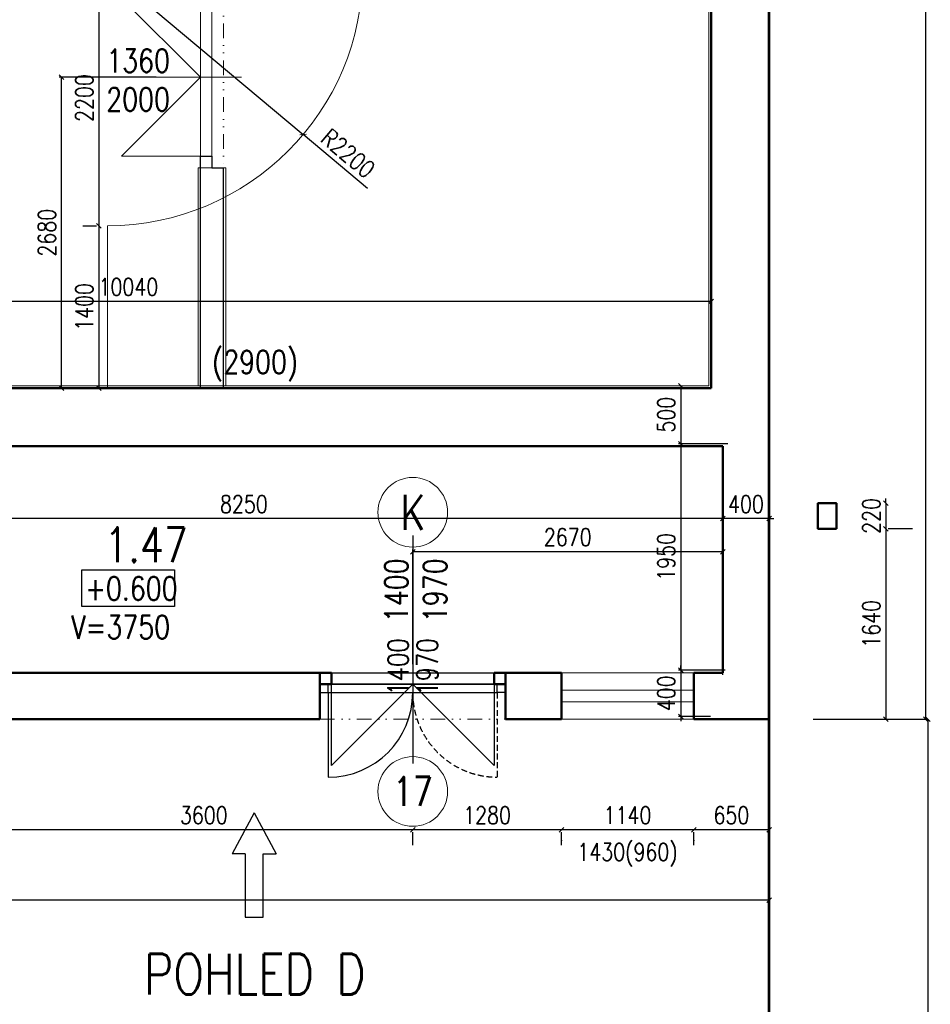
# Model space of a CAD drawing. Header units: millimetres. Extents: x -238874 to 551972, y -298952 to 658415.
# Tile 157 of 256: x 76692 to 84536, y 82173 to 90655. Entities that reach past the tile are written whole.
import ezdxf
from ezdxf.enums import TextEntityAlignment as Align

# ---------------------------------------------------------------- set-up
doc = ezdxf.new("R2010")
doc.units = ezdxf.units.MM
doc.header["$LTSCALE"] = 20
for name, pattern in [('DASHED', [0.75, 0.5, -0.25]), ('DIVIDE2', [15.875, 6.35, -3.175, 0, -3.175, 0, -3.175]), ('DOT', [6.35, 0, -6.35])]:
    doc.linetypes.add(name, pattern=pattern)
doc.layers.add('00_HEDVIKA_DEMOLICE', color=2, linetype='Continuous', lineweight=30, transparency=0.3)
for name, color, linetype, lineweight in [('00_HEDVIKA_OBRYS', 1, 'Continuous', 50), ('_00_HEDVIKA_pohledy', 1, 'Continuous', 25), ('CKBUBLINY', 1, 'Continuous', 18), ('CKBUBLINY DEMOLICE', 4, 'Continuous', 18), ('CKBUBLINY_POPIS', 3, 'Continuous', 25), ('CKDVERE_', 120, 'Continuous', 25), ('CKDVERE_OSY', 120, 'Continuous', 18), ('CKDVERE_POPIS', 120, 'Continuous', 25), ('CKDVERE_PRAH', 7, 'Continuous', 25), ('CKDVERE_ZARUBNE_RAM', 5, 'Continuous', 25), ('HEDVIKA_OKNA_PARAPET', 70, 'Continuous', 18), ('NOSNÉ', 8, 'Continuous', 50), ('PRUCHODY', 7, 'Continuous', 18)]:
    doc.layers.add(name, color=color, linetype=linetype, lineweight=lineweight)
doc.layers.add('CKDVERE_DORAZ', color=120, linetype='DOT', lineweight=25, plot=False)
doc.layers.add('CKNETISK', color=116, linetype='Continuous', lineweight=18, plot=False)
for name, color, linetype in [('CZ', 255, 'Continuous'), ('KOTY', 8, 'Continuous'), ('ZDP', 50, 'Continuous')]:
    doc.layers.add(name, color=color, linetype=linetype)
doc.styles.add('SIMPLEX', font='SIMPLEX.shx', dxfattribs={"width": 0.8, "bigfont": 'CAD13.shx'})
doc.styles.get("Standard").update_dxf_attribs({"font": 'simplex.shx', "width": 0.8})
doc.dimstyles.new('CKA', dxfattribs={"dimtxt": 200, "dimasz": 40, "dimexe": 20, "dimexo": 0.2, "dimgap": 50, "dimtad": 1, "dimdec": 0, "dimrnd": 1, "dimzin": 0, "dimdsep": 46, "dimtxsty": 'Standard', "dimblk1": 'OBLIQUE', "dimblk2": 'OBLIQUE', "dimsah": 1, "dimcen": 0.09, "dimclrd": 253, "dimclre": 253, "dimclrt": 253, "dimadec": 0, "dimazin": 0, "dimtfac": 1, "dimtdec": 0, "dimtix": 1, "dimtmove": 2, "dimatfit": 3, "dimfxl": 1, "dimtolj": 1, "dimtzin": 0, "dimarcsym": 0})

# ---------------------------------------------------------------- blocks, each defined once
blk = doc.blocks.new('_OBLIQUE')
at = {"color": 0, "linetype": 'ByBlock'}
blk.add_line((-0.5, -0.5), (0.5, 0.5), dxfattribs=at)
blk = doc.blocks.new('*D663')
at = {"layer": 'DEFPOINTS', "color": 0, "transparency": 16777216}
for p in [(77448, 91080), (79133, 89665.6)]:
    blk.add_point(p, dxfattribs=at)
at = {"layer": 'PRUCHODY', "color": 253, "lineweight": -2, "transparency": 16777216}
for p in [(77448, 91080), (79686.6, 89200.8)]:
    blk.add_line(p, (79133, 89665.6), dxfattribs=at)
at = {"layer": 'PRUCHODY', "color": 253, "lineweight": -2, "transparency": 16777216, "xscale": 40, "yscale": 40, "zscale": 40, "rotation": 139.9882008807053}
blk.add_blockref('_OBLIQUE', (79133, 89665.6), dxfattribs=at)
at = {"layer": 'PRUCHODY', "color": 253, "transparency": 16777216, "insert": (79520.8, 89503.2), "char_height": 150, "attachment_point": 5, "rotation": 319.9882, "style": 'SIMPLEX'}
blk.add_mtext('\\A1;R2200', dxfattribs=at)
blk = doc.blocks.new('*D664')
at = {"layer": 'DEFPOINTS', "color": 0, "transparency": 16777216}
for p in [(83148, 98100), (83148, 84630), (84496.4, 84630)]:
    blk.add_point(p, dxfattribs=at)
at = {"layer": 'KOTY', "lineweight": -2, "transparency": 16777216}
for p, q in [((84496.4, 98100), (84496.4, 84630)), ((83528.7, 84630), (84516.4, 84630))]:
    blk.add_line(p, q, dxfattribs=at)
at = {"layer": 'KOTY', "lineweight": -2, "transparency": 16777216, "xscale": 40, "yscale": 40, "zscale": 40}
for p, rotation in [((84496.4, 98100), 90), ((84496.4, 84630), 270)]:
    blk.add_blockref('_OBLIQUE', p, dxfattribs=dict(at, rotation=rotation))
at = {"layer": 'KOTY', "transparency": 16777216, "insert": (84371.4, 91365), "char_height": 150, "attachment_point": 5, "rotation": 90, "style": 'SIMPLEX'}
blk.add_mtext('\\A1;13470', dxfattribs=at)
blk = doc.blocks.new('*D665')
at = {"layer": 'DEFPOINTS', "color": 0, "transparency": 16777216}
for p in [(77051.9, 90160), (78248, 90160), (78248, 87480)]:
    blk.add_point(p, dxfattribs=at)
at = {"layer": 'KOTY', "lineweight": -2, "transparency": 16777216}
for p, q in [((77867.2, 90160), (77031.9, 90160)), ((77051.9, 87480), (77051.9, 90160))]:
    blk.add_line(p, q, dxfattribs=at)
at = {"layer": 'KOTY', "lineweight": -2, "transparency": 16777216, "xscale": 40, "yscale": 40, "zscale": 40}
for p, rotation in [((77051.9, 90160), 90), ((77051.9, 87480), 270)]:
    blk.add_blockref('_OBLIQUE', p, dxfattribs=dict(at, rotation=rotation))
at = {"layer": 'KOTY', "transparency": 16777216, "insert": (76926.9, 88820), "char_height": 150, "attachment_point": 5, "rotation": 90, "style": 'SIMPLEX'}
blk.add_mtext('\\A1;2680', dxfattribs=at)
blk = doc.blocks.new('*D667')
at = {"layer": 'DEFPOINTS', "color": 0, "transparency": 16777216}
for p in [(79815.4, 91080), (77373.7, 88880), (77615.4, 88880)]:
    blk.add_point(p, dxfattribs=at)
at = {"layer": 'KOTY', "lineweight": -2, "transparency": 16777216}
for p, q in [((77373.7, 91080), (77373.7, 88880)), ((77234.6, 88880), (77353.7, 88880))]:
    blk.add_line(p, q, dxfattribs=at)
at = {"layer": 'KOTY', "lineweight": -2, "transparency": 16777216, "xscale": 40, "yscale": 40, "zscale": 40}
for p, rotation in [((77373.7, 91080), 90), ((77373.7, 88880), 270)]:
    blk.add_blockref('_OBLIQUE', p, dxfattribs=dict(at, rotation=rotation))
at = {"layer": 'KOTY', "transparency": 16777216, "insert": (77248.7, 89980), "char_height": 150, "attachment_point": 5, "rotation": 90, "style": 'SIMPLEX'}
blk.add_mtext('\\A1;2200', dxfattribs=at)
blk = doc.blocks.new('*D682')
at = {"layer": 'DEFPOINTS', "color": 0, "transparency": 16777216}
for p in [(69248, 84496.9), (83148, 84496.9), (69248, 83069.1)]:
    blk.add_point(p, dxfattribs=at)
at = {"layer": 'KOTY', "lineweight": -2, "transparency": 16777216}
for p, q in [((69248, 84116.2), (69248, 83049.1)), ((83148, 83069.1), (69248, 83069.1))]:
    blk.add_line(p, q, dxfattribs=at)
at = {"layer": 'KOTY', "lineweight": -2, "transparency": 16777216, "xscale": 40, "yscale": 40, "zscale": 40, "rotation": 180}
blk.add_blockref('_OBLIQUE', (69248, 83069.1), dxfattribs=at)
at = {"layer": 'KOTY', "lineweight": -2, "transparency": 16777216, "xscale": 40, "yscale": 40, "zscale": 40}
blk.add_blockref('_OBLIQUE', (83148, 83069.1), dxfattribs=at)
at = {"layer": 'KOTY', "transparency": 16777216, "insert": (76198, 83194.1), "char_height": 150, "attachment_point": 5, "style": 'SIMPLEX'}
blk.add_mtext('\\A1;13900', dxfattribs=at)
blk = doc.blocks.new('*D1284')
at = {"layer": 'DEFPOINTS', "color": 0, "transparency": 16777216}
for p in [(83148, 84630), (83148, 78270), (84516.4, 78270)]:
    blk.add_point(p, dxfattribs=at)
at = {"layer": 'KOTY', "lineweight": -2, "transparency": 16777216}
for p, q in [((84516.4, 84630), (84516.4, 78270)), ((83528.7, 78270), (84536.4, 78270))]:
    blk.add_line(p, q, dxfattribs=at)
at = {"layer": 'KOTY', "lineweight": -2, "transparency": 16777216, "xscale": 40, "yscale": 40, "zscale": 40}
for p, rotation in [((84516.4, 84630), 90), ((84516.4, 78270), 270)]:
    blk.add_blockref('_OBLIQUE', p, dxfattribs=dict(at, rotation=rotation))
at = {"layer": 'KOTY', "transparency": 16777216, "insert": (84391.4, 81450), "char_height": 150, "attachment_point": 5, "rotation": 90, "style": 'SIMPLEX'}
blk.add_mtext('\\A1;6360', dxfattribs=at)
blk = doc.blocks.new('*D1319')
at = {"layer": 'DEFPOINTS', "color": 0, "transparency": 16777216}
for p in [(82498, 83925.5), (83148, 83925.5), (82498, 83677)]:
    blk.add_point(p, dxfattribs=at)
at = {"layer": 'KOTY', "lineweight": -2, "transparency": 16777216}
for p, q in [((83148, 83677), (82498, 83677)), ((82498, 83544.8), (82498, 83657))]:
    blk.add_line(p, q, dxfattribs=at)
at = {"layer": 'KOTY', "lineweight": -2, "transparency": 16777216, "xscale": 40, "yscale": 40, "zscale": 40, "rotation": 180}
blk.add_blockref('_OBLIQUE', (82498, 83677), dxfattribs=at)
at = {"layer": 'KOTY', "lineweight": -2, "transparency": 16777216, "xscale": 40, "yscale": 40, "zscale": 40}
blk.add_blockref('_OBLIQUE', (83148, 83677), dxfattribs=at)
at = {"layer": 'KOTY', "transparency": 16777216, "insert": (82823, 83802), "char_height": 150, "attachment_point": 5, "style": 'SIMPLEX'}
blk.add_mtext('\\A1;650', dxfattribs=at)
blk = doc.blocks.new('*D1320')
at = {"layer": 'DEFPOINTS', "color": 0, "transparency": 16777216}
for p in [(82748, 86356.9), (82748, 84630), (83148, 84630)]:
    blk.add_point(p, dxfattribs=at)
at = {"layer": 'KOTY', "lineweight": -2, "transparency": 16777216}
for p, q in [((82748, 86356.9), (82708, 86356.9)), ((82748, 85010.8), (82748, 86376.9)), ((83148, 86356.9), (82748, 86356.9)), ((83148, 86356.9), (83188, 86356.9))]:
    blk.add_line(p, q, dxfattribs=at)
at = {"layer": 'KOTY', "lineweight": -2, "transparency": 16777216, "xscale": 40, "yscale": 40, "zscale": 40}
blk.add_blockref('_OBLIQUE', (82748, 86356.9), dxfattribs=at)
at = {"layer": 'KOTY', "lineweight": -2, "transparency": 16777216, "xscale": 40, "yscale": 40, "zscale": 40, "rotation": 180}
blk.add_blockref('_OBLIQUE', (83148, 86356.9), dxfattribs=at)
at = {"layer": 'KOTY', "transparency": 16777216, "insert": (82948, 86481.9), "char_height": 150, "attachment_point": 5, "style": 'SIMPLEX'}
blk.add_mtext('\\A1;400', dxfattribs=at)
blk = doc.blocks.new('*D1321')
at = {"layer": 'DEFPOINTS', "color": 0, "transparency": 16777216}
for p in [(83174.2, 87502), (82386.3, 87002), (83174.2, 87002)]:
    blk.add_point(p, dxfattribs=at)
at = {"layer": 'KOTY', "lineweight": -2, "transparency": 16777216}
for p, q in [((82386.3, 87502), (82386.3, 87002)), ((82793.4, 87002), (82366.3, 87002))]:
    blk.add_line(p, q, dxfattribs=at)
at = {"layer": 'KOTY', "lineweight": -2, "transparency": 16777216, "xscale": 40, "yscale": 40, "zscale": 40}
for p, rotation in [((82386.3, 87502), 90), ((82386.3, 87002), 270)]:
    blk.add_blockref('_OBLIQUE', p, dxfattribs=dict(at, rotation=rotation))
at = {"layer": 'KOTY', "transparency": 16777216, "insert": (82261.3, 87252), "char_height": 150, "attachment_point": 5, "rotation": 90, "style": 'SIMPLEX'}
blk.add_mtext('\\A1;500', dxfattribs=at)
blk = doc.blocks.new('*D1322')
at = {"layer": 'DEFPOINTS', "color": 0, "transparency": 16777216}
for p in [(83174.2, 87002), (82386.3, 85052), (83149.2, 85052)]:
    blk.add_point(p, dxfattribs=at)
at = {"layer": 'KOTY', "lineweight": -2, "transparency": 16777216}
for p, q in [((82386.3, 87002), (82386.3, 85052)), ((82768.4, 85052), (82366.3, 85052))]:
    blk.add_line(p, q, dxfattribs=at)
at = {"layer": 'KOTY', "lineweight": -2, "transparency": 16777216, "xscale": 40, "yscale": 40, "zscale": 40}
for p, rotation in [((82386.3, 87002), 90), ((82386.3, 85052), 270)]:
    blk.add_blockref('_OBLIQUE', p, dxfattribs=dict(at, rotation=rotation))
at = {"layer": 'KOTY', "transparency": 16777216, "insert": (82261.3, 86027), "char_height": 150, "attachment_point": 5, "rotation": 90, "style": 'SIMPLEX'}
blk.add_mtext('\\A1;1950', dxfattribs=at)
blk = doc.blocks.new('*D1323')
at = {"layer": 'DEFPOINTS', "color": 0, "transparency": 16777216}
for p in [(83149.2, 85052), (82386.3, 84652), (83024.2, 84652)]:
    blk.add_point(p, dxfattribs=at)
at = {"layer": 'KOTY', "lineweight": -2, "transparency": 16777216}
for p, q in [((82386.3, 85052), (82386.3, 85092)), ((82386.3, 85052), (82386.3, 84652)), ((82643.4, 84652), (82366.3, 84652)), ((82386.3, 84652), (82386.3, 84612))]:
    blk.add_line(p, q, dxfattribs=at)
at = {"layer": 'KOTY', "lineweight": -2, "transparency": 16777216, "xscale": 40, "yscale": 40, "zscale": 40}
for p, rotation in [((82386.3, 85052), 270), ((82386.3, 84652), 90)]:
    blk.add_blockref('_OBLIQUE', p, dxfattribs=dict(at, rotation=rotation))
at = {"layer": 'KOTY', "transparency": 16777216, "insert": (82261.3, 84852), "char_height": 150, "attachment_point": 5, "rotation": 90, "style": 'SIMPLEX'}
blk.add_mtext('\\A1;400', dxfattribs=at)
blk = doc.blocks.new('*D1324')
at = {"layer": 'DEFPOINTS', "color": 0, "transparency": 16777216}
for p in [(76478, 83925.5), (80078, 83925.5), (76478, 83677)]:
    blk.add_point(p, dxfattribs=at)
at = {"layer": 'KOTY', "lineweight": -2, "transparency": 16777216}
for p, q in [((80078, 83677), (76478, 83677)), ((76478, 83544.8), (76478, 83657))]:
    blk.add_line(p, q, dxfattribs=at)
at = {"layer": 'KOTY', "lineweight": -2, "transparency": 16777216, "xscale": 40, "yscale": 40, "zscale": 40, "rotation": 180}
blk.add_blockref('_OBLIQUE', (76478, 83677), dxfattribs=at)
at = {"layer": 'KOTY', "lineweight": -2, "transparency": 16777216, "xscale": 40, "yscale": 40, "zscale": 40}
blk.add_blockref('_OBLIQUE', (80078, 83677), dxfattribs=at)
at = {"layer": 'KOTY', "transparency": 16777216, "insert": (78278, 83802), "char_height": 150, "attachment_point": 5, "style": 'SIMPLEX'}
blk.add_mtext('\\A1;3600', dxfattribs=at)
blk = doc.blocks.new('*D1327')
at = {"layer": 'DEFPOINTS', "color": 0, "transparency": 16777216}
for p in [(81358, 83925.5), (82498, 83925.5), (81358, 83677)]:
    blk.add_point(p, dxfattribs=at)
at = {"layer": 'KOTY', "lineweight": -2, "transparency": 16777216}
for p, q in [((82498, 83677), (81358, 83677)), ((81358, 83544.8), (81358, 83657))]:
    blk.add_line(p, q, dxfattribs=at)
at = {"layer": 'KOTY', "lineweight": -2, "transparency": 16777216, "xscale": 40, "yscale": 40, "zscale": 40, "rotation": 180}
blk.add_blockref('_OBLIQUE', (81358, 83677), dxfattribs=at)
at = {"layer": 'KOTY', "lineweight": -2, "transparency": 16777216, "xscale": 40, "yscale": 40, "zscale": 40}
blk.add_blockref('_OBLIQUE', (82498, 83677), dxfattribs=at)
at = {"layer": 'KOTY', "transparency": 16777216, "insert": (81928, 83802), "char_height": 150, "attachment_point": 5, "style": 'SIMPLEX'}
blk.add_mtext('\\A1;1140', dxfattribs=at)
blk = doc.blocks.new('*D1328')
at = {"layer": 'DEFPOINTS', "color": 0, "transparency": 16777216}
for p in [(80078, 83925.5), (81358, 83925.5), (80078, 83677)]:
    blk.add_point(p, dxfattribs=at)
at = {"layer": 'KOTY', "lineweight": -2, "transparency": 16777216}
for p, q in [((81358, 83677), (80078, 83677)), ((80078, 83544.8), (80078, 83657))]:
    blk.add_line(p, q, dxfattribs=at)
at = {"layer": 'KOTY', "lineweight": -2, "transparency": 16777216, "xscale": 40, "yscale": 40, "zscale": 40, "rotation": 180}
blk.add_blockref('_OBLIQUE', (80078, 83677), dxfattribs=at)
at = {"layer": 'KOTY', "lineweight": -2, "transparency": 16777216, "xscale": 40, "yscale": 40, "zscale": 40}
blk.add_blockref('_OBLIQUE', (81358, 83677), dxfattribs=at)
at = {"layer": 'KOTY', "transparency": 16777216, "insert": (80718, 83802), "char_height": 150, "attachment_point": 5, "style": 'SIMPLEX'}
blk.add_mtext('\\A1;1280', dxfattribs=at)
blk = doc.blocks.new('*D1329')
at = {"layer": 'DEFPOINTS', "color": 0, "transparency": 16777216}
for p in [(72608, 88228.1), (72608, 87480), (82648, 87480)]:
    blk.add_point(p, dxfattribs=at)
at = {"layer": 'KOTY', "lineweight": -2, "transparency": 16777216}
for p, q in [((72608, 87860.8), (72608, 88248.1)), ((82648, 88228.1), (72608, 88228.1))]:
    blk.add_line(p, q, dxfattribs=at)
at = {"layer": 'KOTY', "lineweight": -2, "transparency": 16777216, "xscale": 40, "yscale": 40, "zscale": 40, "rotation": 180}
blk.add_blockref('_OBLIQUE', (72608, 88228.1), dxfattribs=at)
at = {"layer": 'KOTY', "lineweight": -2, "transparency": 16777216, "xscale": 40, "yscale": 40, "zscale": 40}
blk.add_blockref('_OBLIQUE', (82648, 88228.1), dxfattribs=at)
at = {"layer": 'KOTY', "transparency": 16777216, "insert": (77628, 88353.1), "char_height": 150, "attachment_point": 5, "style": 'SIMPLEX'}
blk.add_mtext('\\A1;10040', dxfattribs=at)
blk = doc.blocks.new('*D1330')
at = {"layer": 'DEFPOINTS', "color": 0, "transparency": 16777216}
for p in [(74498, 86356.9), (74498, 86356.9), (82748, 84630)]:
    blk.add_point(p, dxfattribs=at)
at = {"layer": 'KOTY', "lineweight": -2, "transparency": 16777216}
for p, q in [((74498, 86737.7), (74498, 86376.9)), ((82748, 86356.9), (74498, 86356.9))]:
    blk.add_line(p, q, dxfattribs=at)
at = {"layer": 'KOTY', "lineweight": -2, "transparency": 16777216, "xscale": 40, "yscale": 40, "zscale": 40, "rotation": 180}
blk.add_blockref('_OBLIQUE', (74498, 86356.9), dxfattribs=at)
at = {"layer": 'KOTY', "lineweight": -2, "transparency": 16777216, "xscale": 40, "yscale": 40, "zscale": 40}
blk.add_blockref('_OBLIQUE', (82748, 86356.9), dxfattribs=at)
at = {"layer": 'KOTY', "transparency": 16777216, "insert": (78623, 86481.9), "char_height": 150, "attachment_point": 5, "style": 'SIMPLEX'}
blk.add_mtext('\\A1;8250', dxfattribs=at)
blk = doc.blocks.new('*D1333')
at = {"layer": 'DEFPOINTS', "color": 0, "transparency": 16777216}
for p in [(77615.4, 88880), (77373.7, 87480), (77615.4, 87480)]:
    blk.add_point(p, dxfattribs=at)
at = {"layer": 'KOTY', "lineweight": -2, "transparency": 16777216}
for p, q in [((77373.7, 88880), (77373.7, 87480)), ((77234.6, 87480), (77353.7, 87480))]:
    blk.add_line(p, q, dxfattribs=at)
at = {"layer": 'KOTY', "lineweight": -2, "transparency": 16777216, "xscale": 40, "yscale": 40, "zscale": 40}
for p, rotation in [((77373.7, 88880), 90), ((77373.7, 87480), 270)]:
    blk.add_blockref('_OBLIQUE', p, dxfattribs=dict(at, rotation=rotation))
at = {"layer": 'KOTY', "transparency": 16777216, "insert": (77248.7, 88180), "char_height": 150, "attachment_point": 5, "rotation": 90, "style": 'SIMPLEX'}
blk.add_mtext('\\A1;1400', dxfattribs=at)
blk = doc.blocks.new('*D1334')
at = {"layer": 'DEFPOINTS', "color": 0, "transparency": 16777216}
for p in [(80078, 86072), (80078, 84723.2), (82748, 84723.2)]:
    blk.add_point(p, dxfattribs=at)
at = {"layer": 'KOTY', "lineweight": -2, "transparency": 16777216}
for p, q in [((80078, 85104), (80078, 86092)), ((82748, 86072), (80078, 86072))]:
    blk.add_line(p, q, dxfattribs=at)
at = {"layer": 'KOTY', "lineweight": -2, "transparency": 16777216, "xscale": 40, "yscale": 40, "zscale": 40, "rotation": 180}
blk.add_blockref('_OBLIQUE', (80078, 86072), dxfattribs=at)
at = {"layer": 'KOTY', "lineweight": -2, "transparency": 16777216, "xscale": 40, "yscale": 40, "zscale": 40}
blk.add_blockref('_OBLIQUE', (82748, 86072), dxfattribs=at)
at = {"layer": 'KOTY', "transparency": 16777216, "insert": (81413, 86197), "char_height": 150, "attachment_point": 5, "style": 'SIMPLEX'}
blk.add_mtext('\\A1;2670', dxfattribs=at)
blk = doc.blocks.new('*D1335')
at = {"layer": 'DEFPOINTS', "color": 0, "transparency": 16777216}
for p in [(84002.9, 86270), (83502.9, 84630), (84153.7, 84630)]:
    blk.add_point(p, dxfattribs=at)
at = {"layer": 'KOTY', "lineweight": -2, "transparency": 16777216}
for p, q in [((84153.7, 86270), (84153.7, 84630)), ((83883.6, 84630), (84173.7, 84630))]:
    blk.add_line(p, q, dxfattribs=at)
at = {"layer": 'KOTY', "lineweight": -2, "transparency": 16777216, "xscale": 40, "yscale": 40, "zscale": 40}
for p, rotation in [((84153.7, 86270), 90), ((84153.7, 84630), 270)]:
    blk.add_blockref('_OBLIQUE', p, dxfattribs=dict(at, rotation=rotation))
at = {"layer": 'KOTY', "transparency": 16777216, "insert": (84028.7, 85450), "char_height": 150, "attachment_point": 5, "rotation": 90, "style": 'SIMPLEX'}
blk.add_mtext('\\A1;1640', dxfattribs=at)
blk = doc.blocks.new('*D1336')
at = {"layer": 'DEFPOINTS', "color": 0, "transparency": 16777216}
for p in [(84002.9, 86490), (84002.9, 86270), (84153.7, 86270)]:
    blk.add_point(p, dxfattribs=at)
at = {"layer": 'KOTY', "lineweight": -2, "transparency": 16777216}
for p, q in [((84153.7, 86490), (84153.7, 86530)), ((84153.7, 86490), (84153.7, 86270)), ((84153.7, 86270), (84153.7, 86230)), ((84383.6, 86270), (84173.7, 86270))]:
    blk.add_line(p, q, dxfattribs=at)
at = {"layer": 'KOTY', "lineweight": -2, "transparency": 16777216, "xscale": 40, "yscale": 40, "zscale": 40}
for p, rotation in [((84153.7, 86490), 270), ((84153.7, 86270), 90)]:
    blk.add_blockref('_OBLIQUE', p, dxfattribs=dict(at, rotation=rotation))
at = {"layer": 'KOTY', "transparency": 16777216, "insert": (84028.7, 86380), "char_height": 150, "attachment_point": 5, "rotation": 90, "style": 'SIMPLEX'}
blk.add_mtext('\\A1;220', dxfattribs=at)
blk = doc.blocks.new('*U3468')
at = {"color": 0, "linetype": 'ByBlock', "lineweight": -2}
for p, q in [((48.4, 38.7), (48.4, 94.6)), ((224.7, 0), (48.4, 94.6)), ((224.7, 0), (48.4, -94.6)), ((48.4, -38.7), (48.4, -94.6))]:
    blk.add_line(p, q, dxfattribs=at)
blk.add_lwpolyline([(48.4, -38.7), (-224.7, -38.7), (-224.7, 38.7), (48.4, 38.7)], dxfattribs=at)
at = {"color": 0, "linetype": 'Continuous', "lineweight": -2, "flags": 8}
blk.add_attdef('SPÁD', text='', height=100, dxfattribs=at).set_placement((0, 40), align=Align.CENTER)
blk = doc.blocks.new('CK_BUBBLE_1_0_0')
at = {"color": 0, "linetype": 'ByBlock', "lineweight": -2}
blk.add_circle((0, 0), 1, dxfattribs=at)

msp = doc.modelspace()

# ---------------------------------------------------------------- linework, layer by layer
at = {"layer": '00_HEDVIKA_DEMOLICE'}
for p, q in [((80077.962, 86211.822), (80077.962, 84246.473)), ((79377.962, 85030.047), (80777.962, 85030.047)), ((80077.962, 84930.047), (79377.962, 84230.047)), ((79377.962, 84230.047), (79377.962, 84930.047)), ((80777.962, 84930.047), (79377.962, 84930.047)), ((80777.962, 84230.047), (80077.962, 84930.047)), ((80777.962, 84930.047), (80777.962, 84230.047))]:
    msp.add_line(p, q, dxfattribs=at)
at = {"layer": '00_HEDVIKA_OBRYS'}
for p, q in [((79277.962, 84858.047), (79277.962, 85030.047)), ((80877.962, 84858.047), (80877.962, 85030.047))]:
    msp.add_line(p, q, dxfattribs=at)
at = {"layer": 'CKBUBLINY'}
msp.add_line((80077.962, 86211.822), (80077.962, 86211.822), dxfattribs=at)
at = {"layer": 'CKDVERE_'}
msp.add_line((79349.962, 84858.047), (79349.962, 84130.047), dxfattribs=at)
at = {"layer": 'CKDVERE_', "linetype": 'DASHED', "ltscale": 5}
msp.add_line((80805.962, 84858.047), (80805.962, 84130.047), dxfattribs=at)
at = {"layer": 'CKDVERE_'}
msp.add_arc((79349.962, 84858.047), 728, 270, 0, dxfattribs=at)
at = {"layer": 'CKDVERE_', "linetype": 'DASHED', "ltscale": 5}
msp.add_arc((80805.962, 84858.047), 728, 180, 270, dxfattribs=at)
at = {"layer": 'CKDVERE_DORAZ'}
msp.add_line((79277.962, 84858.047), (80877.962, 84858.047), dxfattribs=at)
at = {"layer": 'CKDVERE_OSY'}
msp.add_line((80077.962, 85570.047), (80077.962, 84246.473), dxfattribs=at)
at = {"layer": 'CKDVERE_PRAH'}
for p, q in [((79349.962, 84930.047), (80805.962, 84930.047)), ((79349.962, 84858.047), (80805.962, 84858.047))]:
    msp.add_line(p, q, dxfattribs=at)
at = {"layer": 'CKDVERE_ZARUBNE_RAM'}
for p, q in [((79349.962, 84930.047), (79277.962, 84930.047)), ((79277.962, 84930.047), (79277.962, 84858.047)), ((79349.962, 84858.047), (79349.962, 84930.047)), ((80805.962, 84858.047), (80805.962, 84930.047)), ((80805.962, 84930.047), (80877.962, 84930.047)), ((80877.962, 84930.047), (80877.962, 84858.047)), ((79277.962, 84858.047), (79349.962, 84858.047)), ((80877.962, 84858.047), (80805.962, 84858.047))]:
    msp.add_line(p, q, dxfattribs=at)
at = {"layer": 'CKNETISK', "lineweight": 53}
msp.add_line((83147.962, -240764.395), (83147.962, 658415.336), dxfattribs=at)
at = {"layer": 'CZ', "color": 7}
msp.add_lwpolyline([(77225.619, 85916.933), (78024.646, 85916.933), (78024.646, 85600.996), (77225.619, 85600.996)], close=True, dxfattribs=at)
at = {"layer": 'HEDVIKA_OKNA_PARAPET'}
msp.add_line((79377.962, 85030.047), (80777.962, 85030.047), dxfattribs=at)
at = {"layer": 'KOTY'}
for p in [(81357.962, 83583.425), (82497.962, 83583.425)]:
    msp.add_point(p, dxfattribs=at)
at = {"layer": 'NOSNÉ'}
for p, q in [((82647.962, 88390.047), (82647.962, 91951.129)), ((83147.962, 88390.047), (83147.962, 91951.129)), ((82647.962, 87480.047), (82647.962, 88390.047)), ((83147.962, 84630.047), (83147.962, 88390.047)), ((75447.962, 87480.047), (82647.962, 87480.047)), ((75447.962, 86980.047), (82747.962, 86980.047)), ((82747.962, 85030.047), (82747.962, 86980.047)), ((76477.962, 85030.047), (79377.962, 85030.047)), ((79377.962, 84930.047), (79377.962, 85030.047)), ((80777.962, 84930.047), (80777.962, 85030.047)), ((80777.962, 85030.047), (81357.962, 85030.047)), ((81357.962, 85030.047), (81357.962, 84630.047)), ((82497.962, 85030.047), (82497.962, 84630.047)), ((82497.962, 85030.047), (82747.962, 85030.047)), ((79377.962, 84930.047), (79277.962, 84930.047)), ((79277.962, 84930.047), (79277.962, 84630.047)), ((80877.962, 84930.047), (80777.962, 84930.047)), ((80877.962, 84630.047), (80877.962, 84930.047)), ((76477.962, 84630.047), (79277.962, 84630.047)), ((80877.962, 84630.047), (81357.962, 84630.047)), ((82497.962, 84630.047), (83147.962, 84630.047))]:
    msp.add_line(p, q, dxfattribs=at)
msp.add_lwpolyline([(83727.962, 86270.047), (83567.962, 86270.047), (83567.962, 86490.047), (83727.962, 86490.047)], close=True, dxfattribs=at)
at = {"layer": 'PRUCHODY'}
for p, q in [((82627.962, 87500.047), (82627.962, 92880.047)), ((78247.962, 90160.047), (77567.962, 90840.047)), ((78247.962, 90840.047), (78247.962, 89480.047)), ((78347.962, 90840.047), (78347.962, 89480.047)), ((78601.238, 90160.047), (77101.238, 90160.047)), ((78247.962, 90160.047), (77567.962, 89480.047)), ((78247.962, 89480.047), (77567.962, 89480.047)), ((78347.962, 89380.047), (78227.962, 89380.047)), ((78227.962, 87500.047), (78227.962, 89380.047)), ((78447.962, 89380.047), (78467.962, 89380.047)), ((78467.962, 87500.047), (78467.962, 89380.047)), ((77447.962, 87480.047), (77447.962, 88880.047)), ((75447.962, 87500.047), (82627.962, 87500.047)), ((79277.962, 84930.047), (79277.962, 85030.047)), ((80877.962, 84930.047), (80877.962, 85030.047)), ((81357.962, 85030.047), (82497.962, 85030.047)), ((81357.962, 84880.047), (82497.962, 84880.047)), ((81357.962, 84780.047), (82497.962, 84780.047)), ((81357.962, 84630.047), (82497.962, 84630.047))]:
    msp.add_line(p, q, dxfattribs=at)
at = {"layer": 'PRUCHODY', "linetype": 'DIVIDE2'}
for p, q in [((78447.962, 90940.047), (78447.962, 89380.047)), ((79277.962, 84630.047), (80877.962, 84630.047))]:
    msp.add_line(p, q, dxfattribs=at)
at = {"layer": 'PRUCHODY'}
msp.add_arc((77447.962, 91080.047), 2200, 270, 0, dxfattribs=at)
at = {"layer": 'ZDP'}
for p, q in [((78247.962, 87480.047), (78247.962, 89480.047)), ((78247.962, 89480.047), (78347.962, 89480.047)), ((78347.962, 89480.047), (78347.962, 89380.047)), ((78347.962, 89380.047), (78447.962, 89380.047)), ((78447.962, 87480.047), (78447.962, 89380.047))]:
    msp.add_line(p, q, dxfattribs=at)

# ---------------------------------------------------------------- block references
at = {"layer": '_00_HEDVIKA_pohledy', "xscale": -2, "yscale": 2, "zscale": 2, "rotation": 270}
msp.add_blockref('*U3468', (78712.212, 83373.261), dxfattribs=at)
at = {"layer": 'CKBUBLINY'}
ref = msp.add_blockref('CK_BUBBLE_1_0_0', (80077.962, 84006.473), dxfattribs=dict(at, xscale=300, yscale=300, zscale=300))
ref.add_attrib('NUM1', '17', dxfattribs={"layer": 'CKBUBLINY_POPIS', "height": 250, "width": 0.8, "flags": 8}).set_placement((80077.962, 84006.473), align=Align.MIDDLE_CENTER)
at = {"layer": 'CKBUBLINY DEMOLICE'}
ref = msp.add_blockref('CK_BUBBLE_1_0_0', (80077.962, 86411.822), dxfattribs=dict(at, xscale=300, yscale=300, zscale=300))
ref.add_attrib('NUM1', 'K', dxfattribs={"height": 300, "width": 0.8, "flags": 8}).set_placement((80077.962, 86411.822), align=Align.MIDDLE_CENTER)

# ---------------------------------------------------------------- texts
at = {"layer": '00_HEDVIKA_DEMOLICE', "insert": (79836.626, 85465.461), "char_height": 200, "width": 1830.1, "attachment_point": 1, "rotation": 90}
msp.add_mtext('1400\\P1970', dxfattribs=at)
at = {"layer": '_00_HEDVIKA_pohledy', "lineweight": 35, "insert": (77763.143, 82259.041), "char_height": 350, "attachment_point": 7}
msp.add_mtext_dynamic_manual_height_columns('POHLED D', width=9267.13323, gutter_width=1250, heights=[0], dxfattribs=at)
at = {"layer": 'CKDVERE_POPIS', "width": 0.8}
msp.add_text(' 1400', height=180, rotation=90, dxfattribs=at).set_placement((80041.962, 85030.047), align=Align.CENTER)
msp.add_text(' 1970', height=180, rotation=90, dxfattribs=at).set_placement((80113.962, 85030.047), align=Align.TOP_CENTER)
at = {"layer": 'CZ', "color": 7, "char_height": 200, "width": 1830.1, "attachment_point": 1}
for s, insert in [('1360\\P2000', (77437.454, 90401.373)), ('(2900)', (78349.593, 87806.398)), ('+0.600', (77256.455, 85855.112)), ('V=3750', (77137.416, 85522.85))]:
    msp.add_mtext(s, dxfattribs=dict(at, insert=insert))
at = {"layer": 'CZ', "color": 6, "linetype": 'Continuous', "lineweight": 30, "insert": (77420.003, 86281.224), "char_height": 300, "width": 1830.1, "attachment_point": 1}
msp.add_mtext('1.47', dxfattribs=at)
at = {"layer": 'KOTY', "insert": (81927.962, 83459.913), "char_height": 150, "attachment_point": 5, "style": 'SIMPLEX'}
msp.add_mtext('1430(960)', dxfattribs=at)

# ---------------------------------------------------------------- dimensions: what is measured, and where the dimension line sits
at = {"layer": 'KOTY'}
for base, p1, p2, angle, text, picture, middle in [((84496.433, 84630.047), (83147.962, 98100.047), (83147.962, 84630.047), 270, '13470', '*D664', (84371.433, 91365.047)), ((77373.695, 88880.047), (79815.377, 91080.047), (77615.377, 88880.047), 90, '2200', '*D667', (77248.695, 89980.047)), ((77051.859, 90160.047), (78247.962, 87480.047), (78247.962, 90160.047), 90, '2680', '*D665', (76926.859, 88820.047)), ((77373.695, 87480.047), (77615.377, 88880.047), (77615.377, 87480.047), 90, '1400', '*D1333', (77248.695, 88180.047)), ((82386.287, 87001.963), (83174.216, 87501.963), (83174.216, 87001.963), 90, '500', '*D1321', (82261.287, 87251.963)), ((82386.287, 85051.963), (83174.216, 87001.963), (83149.216, 85051.963), 90, '1950', '*D1322', (82261.287, 86026.963)), ((84153.712, 86270.047), (84002.87, 86490.047), (84002.87, 86270.047), 270, '220', '*D1336', (84028.712, 86380.047)), ((84153.712, 84630.047), (84002.87, 86270.047), (83502.87, 84630.047), 270, '1640', '*D1335', (84028.712, 85450.047)), ((82386.287, 84651.963), (83149.216, 85051.963), (83024.216, 84651.963), 90, '400', '*D1323', (82261.287, 84851.963)), ((84516.433, 78270.047), (83147.962, 84630.047), (83147.962, 78270.047), 270, '6360', '*D1284', (84391.433, 81450.047)), ((69247.962, 83069.105), (83147.962, 84496.925), (69247.962, 84496.925), 180, '13900', '*D682', (76197.962, 83194.105)), ((76477.962, 83677.036), (80077.962, 83925.548), (76477.962, 83925.548), 180, '3600', '*D1324', (78277.962, 83802.036)), ((80077.962, 83677.036), (81357.962, 83925.548), (80077.962, 83925.548), 180, '1280', '*D1328', (80717.962, 83802.036)), ((81357.962, 83677.036), (82497.962, 83925.548), (81357.962, 83925.548), 180, '1140', '*D1327', (81927.962, 83802.036)), ((82497.962, 83677.036), (83147.962, 83925.548), (82497.962, 83925.548), 180, '650', '*D1319', (82822.962, 83802.036))]:
    dim = msp.add_linear_dim(base=base, p1=p1, p2=p2, angle=angle, text=text, dimstyle='CKA', override={"dimtxt": 150, "dimexo": 380.774374, "dimtxsty": 'SIMPLEX', "dimse1": 1, "dimclrd": 256, "dimclre": 256, "dimclrt": 256}, dxfattribs=at)
    dim.commit()
    dim.dimension.update_dxf_attribs({"geometry": picture, "text_midpoint": middle})
for base, p1, p2, text, picture, middle in [((72607.962, 88228.086), (82647.962, 87480.047), (72607.962, 87480.047), '10040', '*D1329', (77627.962, 88353.086)), ((74497.962, 86356.928), (82747.962, 84630.047), (74497.962, 86356.928), '8250', '*D1330', (78622.962, 86481.928)), ((82747.962, 86356.928), (83147.962, 84630.047), (82747.962, 84630.047), '400', '*D1320', (82947.962, 86481.928)), ((80077.962, 86072.018), (82747.962, 84723.222), (80077.962, 84723.222), '2670', '*D1334', (81412.962, 86197.018))]:
    dim = msp.add_linear_dim(base=base, p1=p1, p2=p2, text=text, dimstyle='CKA', override={"dimtxt": 150, "dimexo": 380.774374, "dimtxsty": 'SIMPLEX', "dimse1": 1, "dimclrd": 256, "dimclre": 256, "dimclrt": 256}, dxfattribs=at)
    dim.commit()
    dim.dimension.update_dxf_attribs({"geometry": picture, "text_midpoint": middle})
at = {"layer": 'PRUCHODY'}
dim = msp.add_radius_dim(center=(77447.962, 91080.047), mpoint=(79132.969, 89665.568), dimstyle='CKA', override={"dimtxt": 150, "dimexo": 90.774374, "dimtxsty": 'SIMPLEX', "dimse1": 1}, dxfattribs=at)
dim.commit()
dim.dimension.update_dxf_attribs({"geometry": '*D663', "text_midpoint": (79520.796, 89503.21)})

doc.saveas('drawing.dxf')
